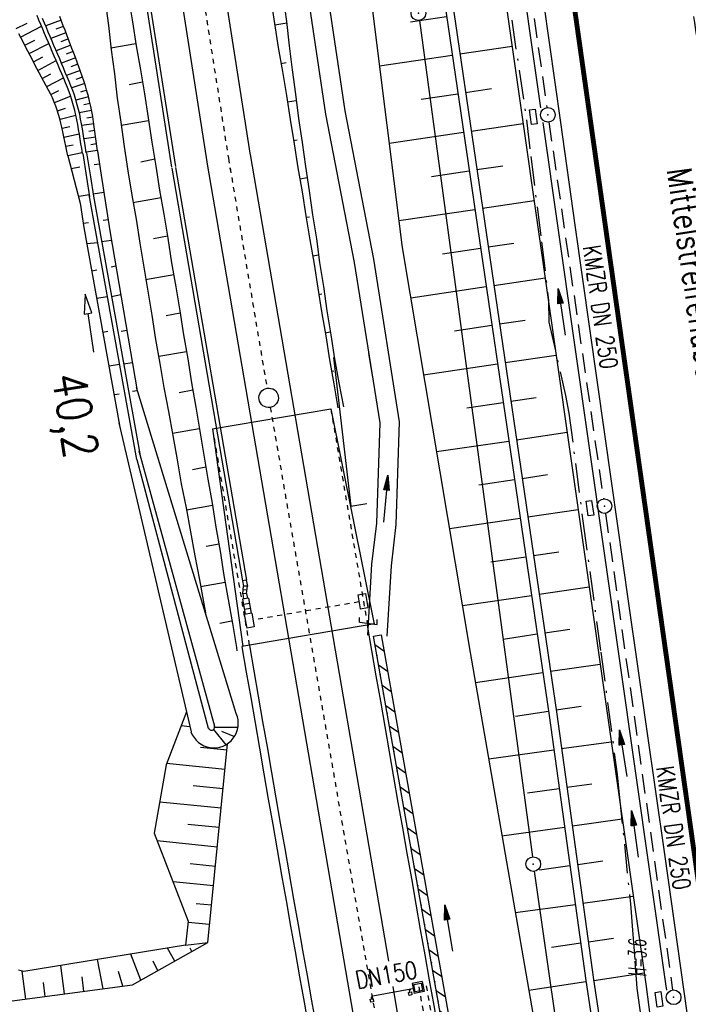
# Model space of a CAD drawing. Extents: x 446577 to 447216, y 443659 to 444842.
# Tile 155 of 177: x 446745 to 446813, y 444495 to 444596. Entities that reach past the tile are written whole.
import ezdxf
from ezdxf.enums import TextEntityAlignment as Align

# ---------------------------------------------------------------- set-up
doc = ezdxf.new("R2010")
doc.units = 0
doc.header["$LTSCALE"] = 2
doc.header["$MEASUREMENT"] = 0
for name, pattern in [('ACAD_ISO02W100', [0.5, 0.25, -0.25]), ('ACAD_ISO03W100', [0.5, 0.25, -0.25]), ('ACAD_ISO10W100W', [0.5, 0.25, -0.25]), ('AUSGEZOGEN', [0]), ('BAB-FM2', [2.6, 1.5, -0.5, 0.1, -0.5]), ('GESTRICH-X2', [1.5, 1, -0.5]), ('STRICHLINIEX2', [0.5, 0.25, -0.25])]:
    doc.linetypes.add(name, pattern=pattern)
doc.layers.get('0').update_dxf_attribs({"linetype": 'AUSGEZOGEN'})
for name, color, linetype in [('204-GRENZL-BAB', 7, 'AUSGEZOGEN'), ('204-GRENZP-BAB', 7, 'AUSGEZOGEN'), ('ANMERKUNG', 7, 'CONTINUOUS'), ('BAB_FM', 5, 'BAB-FM2'), ('Bestand', 8, 'CONTINUOUS'), ('BOESCHG', 250, 'AUSGEZOGEN'), ('BW-SCHRIFT', 250, 'AUSGEZOGEN'), ('DB-Bahnachse', 7, 'CONTINUOUS'), ('DB-Böschungen', 15, 'CONTINUOUS'), ('DB-Gleisachse', 7, 'CONTINUOUS'), ('DB-GRABEN', 15, 'AUSGEZOGEN'), ('DB-Ingenieurbauwerke', 15, 'CONTINUOUS'), ('DB-Kabelanlagen', 15, 'CONTINUOUS'), ('DB-Regenrückhaltebecken_Vorflutgra', 15, 'CONTINUOUS'), ('FBRTOP', 250, 'AUSGEZOGEN'), ('KANAL', 7, 'GESTRICH-X2'), ('LAERMWAND', 1, 'AUSGEZOGEN'), ('MS-UEBERFAHRT', 250, 'GESTRICH-X2'), ('MULDE', 250, 'AUSGEZOGEN'), ('PFEIL', 7, 'CONTINUOUS'), ('PFEILTOP', 200, 'AUSGEZOGEN'), ('Rinne', 200, 'CONTINUOUS'), ('SCHLITZRINNE', 200, 'AUSGEZOGEN'), ('SCHSYMBOL', 200, 'AUSGEZOGEN'), ('TEXTO', 4, 'CONTINUOUS')]:
    doc.layers.add(name, color=color, linetype=linetype)
doc.styles.add('ROMANS', font='romans.shx', dxfattribs={"width": 0.8})

# ---------------------------------------------------------------- blocks, each defined once
blk = doc.blocks.new('GST')
at = {"color": 0}
blk.add_circle((0, 0), 0.75, dxfattribs=at)
blk.add_point((0, 0), dxfattribs=at)
blk = doc.blocks.new('17')
blk.add_lwpolyline([(-0.76, -1.22), (0.75, -1.22), (0.75, -1.8), (-0.76, -1.8)], close=True)
blk.add_blockref('GST', (0, 0))
blk = doc.blocks.new('PFEIL2')
at = {"color": 0}
for p, q in [((0.88, 0), (-2.4, -0.01)), ((0.88, -0.27), (0.88, 0.28)), ((0.88, 0.28), (2.43, 0.01)), ((0.91, 0.27), (0.88, 0.26)), ((0.97, 0.26), (0.88, 0.25)), ((1.02, 0.25), (0.88, 0.23)), ((1.07, 0.24), (0.88, 0.21)), ((1.13, 0.23), (0.88, 0.19)), ((1.18, 0.22), (0.88, 0.17)), ((1.24, 0.21), (0.88, 0.15)), ((1.29, 0.21), (0.88, 0.14)), ((1.34, 0.2), (0.88, 0.12)), ((1.4, 0.19), (0.88, 0.1)), ((1.45, 0.18), (0.88, 0.08)), ((1.51, 0.17), (0.88, 0.06)), ((1.56, 0.16), (0.88, 0.04)), ((1.61, 0.15), (0.88, 0.02)), ((1.67, 0.14), (0.88, 0.01)), ((1.72, 0.13), (0.88, -0.01)), ((1.78, 0.12), (0.88, -0.03)), ((1.83, 0.11), (0.88, -0.05)), ((1.88, 0.1), (0.88, -0.07)), ((1.94, 0.09), (0.88, -0.09)), ((2.05, 0.08), (0.88, -0.12)), ((1.99, 0.08), (0.88, -0.11)), ((2.1, 0.07), (0.88, -0.14)), ((2.15, 0.06), (0.88, -0.16)), ((2.21, 0.05), (0.88, -0.18)), ((2.26, 0.04), (0.88, -0.2)), ((2.32, 0.03), (0.88, -0.22)), ((2.37, 0.02), (0.88, -0.23)), ((2.42, 0.01), (0.88, -0.25)), ((2.43, 0.01), (0.88, -0.27))]:
    blk.add_line(p, q, dxfattribs=at)

msp = doc.modelspace()

# ---------------------------------------------------------------- hatches: boundary and pattern name
at = {"layer": 'PFEILTOP'}
h = msp.add_hatch(dxfattribs=at)
h.set_pattern_fill('_USER', color=256, scale=1.5, angle=45, style=0, pattern_type=0)
h.set_pattern_definition([(325.0543, (446781.9655, 444531.7431), (0.8592, 1.229543), [])])
edge = h.paths.add_edge_path()
edge.add_line((446805.24, 444400.07), (446799.79, 444428.49))
edge.add_line((446799.79, 444428.49), (446792.22, 444469.33))
edge.add_line((446792.22, 444469.33), (446780.89, 444533.22))
edge.add_line((446780.89, 444533.22), (446781.68, 444533.36))
edge.add_line((446781.68, 444533.36), (446793.01, 444469.47))
edge.add_line((446793.01, 444469.47), (446800.58, 444428.64))
edge.add_line((446800.58, 444428.64), (446806.02, 444400.27))
at = {"layer": 'SCHLITZRINNE'}
h = msp.add_hatch(dxfattribs=at)
h.set_pattern_fill('_USER', color=256, scale=1.5, angle=45, style=0, pattern_type=0)
h.set_pattern_definition([(322.9886, (446836.6, 444435.4555), (0.9029613, 1.1977733), [])])
edge = h.paths.add_edge_path()
edge.add_arc((443111.83, 443902.6), 3762.71, 8.23795, 8.30974, ccw=False)
edge.add_arc((446520.77, 444396.14), 318.23, 7.9911, 8.2379, ccw=False)
edge.add_arc((253459.12, 417293.73), 195272.94, 7.9871951, 7.9910869, ccw=False)
edge.add_arc((449695.91, 444828.29), 2886.15, 187.98719, 188.01921)
edge.add_arc((478554.21, 448893.92), 32029.44, 188.019207, 188.030722)
edge.add_arc((640420.62, 471731.27), 195498.95, 188.0307211, 188.0353819)
edge.add_arc((455274.81, 445594.12), 8517.33, 188.035382, 188.097152)
edge.add_arc((489167.9, 450416.11), 42751.72, 188.097151, 188.124722)
edge.add_arc((449184.27, 444707.99), 2362.7, 188.12472, 188.49575)
edge.add_arc((449950.36, 444822.42), 3137.28, 188.49575, 188.81773)
edge.add_arc((447543.72, 444449.09), 701.86, 188.81773, 189.30353)
edge.add_arc((451782.27, 445143.45), 4996.91, 189.30353, 189.48559)
edge.add_arc((448740.59, 444635.24), 1913.06, 189.48559, 190.21078)
edge.add_arc((449004.19, 444682.72), 2180.9, 190.21078, 190.88997)
edge.add_arc((448612.49, 444607.36), 1782.03, 190.88997, 191.6137)
edge.add_arc((448466.45, 444577.34), 1632.93, 191.6137, 192.36975)
edge.add_arc((450054.51, 444925.62), 3258.73, 192.36975, 192.71232)
edge.add_arc((448394.44, 444551.13), 1556.95, 192.71232, 193.20792)
edge.add_arc((448423.51, 444557.96), 1586.81, 193.20792, 193.56218)
edge.add_arc((449785.72, 444886.56), 2988.09, 193.56218, 193.82035)
edge.add_arc((448360.45, 444535.94), 1520.33, 193.82035, 194.67397)
edge.add_arc((449045.99, 444715.46), 2228.99, 194.67397, 195.37895)
edge.add_arc((447260.21, 444224.28), 376.88, 195.379, 195.9801)
edge.add_arc((496192.2, 458236.93), 51275.74, 195.980127, 196.031667)
edge.add_arc((447192.22, 444157.1), 293.01, 196.0317, 196.9281)
edge.add_arc((450021.91, 445018.34), 3250.86, 196.92811, 197.19724)
edge.add_arc((443111.83, 443902.6), 3762.21, 8.23795, 8.30974, ccw=False)
edge.add_arc((446520.77, 444396.14), 317.73, 7.9911, 8.2379, ccw=False)
edge.add_arc((253459.12, 417293.73), 195272.44, 7.9871951, 7.9910869, ccw=False)
edge.add_arc((449695.91, 444828.29), 2886.65, 187.98719, 188.00552)
edge.add_line((446834.54, 444446.34), (446835.04, 444446.41))
h = msp.add_hatch(dxfattribs=at)
h.set_pattern_fill('_USER', color=256, scale=1.5, angle=45, style=0, pattern_type=0)
h.set_pattern_definition([(331.9152, (446910.9975, 444074.8353), (0.706167, 1.3233776), [])])
edge = h.paths.add_edge_path()
edge.add_arc((443111.83, 443902.6), 3762.71, 8.23795, 8.30974, ccw=False)
edge.add_arc((446520.77, 444396.14), 318.23, 7.9911, 8.2379, ccw=False)
edge.add_arc((253459.12, 417293.73), 195272.94, 7.9871951, 7.9910869, ccw=False)
edge.add_arc((449695.91, 444828.29), 2886.15, 187.98719, 188.01921)
edge.add_arc((478554.21, 448893.92), 32029.44, 188.019207, 188.030722)
edge.add_arc((640420.62, 471731.27), 195498.95, 188.0307211, 188.0353819)
edge.add_arc((455274.81, 445594.12), 8517.33, 188.035382, 188.097152)
edge.add_arc((489167.9, 450416.11), 42751.72, 188.097151, 188.124722)
edge.add_arc((449184.27, 444707.99), 2362.7, 188.12472, 188.49575)
edge.add_arc((449950.36, 444822.42), 3137.28, 188.49575, 188.81773)
edge.add_arc((447543.72, 444449.09), 701.86, 188.81773, 189.30353)
edge.add_arc((451782.27, 445143.45), 4996.91, 189.30353, 189.48559)
edge.add_arc((448740.59, 444635.24), 1913.06, 189.48559, 190.21078)
edge.add_arc((449004.19, 444682.72), 2180.9, 190.21078, 190.88997)
edge.add_arc((448612.49, 444607.36), 1782.03, 190.88997, 191.6137)
edge.add_arc((448466.45, 444577.34), 1632.93, 191.6137, 192.36975)
edge.add_arc((450054.51, 444925.62), 3258.73, 192.36975, 192.71232)
edge.add_arc((448394.44, 444551.13), 1556.95, 192.71232, 193.20792)
edge.add_arc((448423.51, 444557.96), 1586.81, 193.20792, 193.56218)
edge.add_arc((449785.72, 444886.56), 2988.09, 193.56218, 193.82035)
edge.add_arc((448360.45, 444535.94), 1520.33, 193.82035, 194.67397)
edge.add_arc((449045.99, 444715.46), 2228.99, 194.67397, 195.37895)
edge.add_arc((447260.21, 444224.28), 376.88, 195.379, 195.9801)
edge.add_arc((496192.2, 458236.93), 51275.74, 195.980127, 196.031667)
edge.add_arc((447192.22, 444157.1), 293.01, 196.0317, 196.9281)
edge.add_arc((450021.91, 445018.34), 3250.86, 196.92811, 197.19724)
edge.add_arc((447192.22, 444157.1), 293.51, 196.1665, 196.9281)
edge.add_arc((450021.91, 445018.34), 3251.36, 196.92811, 197.19724)

# ---------------------------------------------------------------- linework, layer by layer
at = {"layer": '204-GRENZL-BAB', "flags": 128}
for points in [[(446785.6, 444596.38), (446797.18, 444510.6)], [(446826.93, 444303.24), (446797.39, 444509.12)]]:
    msp.add_lwpolyline(points, dxfattribs=at)
at = {"layer": 'BAB_FM'}
msp.add_lwpolyline([(446794.31, 444601.56), (446796.57, 444586.2), (446797.03, 444582.43), (446798.11, 444573.69), (446798.85, 444567.71), (446798.88, 444565.43), (446800.58, 444557.92), (446800.93, 444556.09), (446802.36, 444545.03), (446804.2, 444531.58), (446805.88, 444519.05), (446806.09, 444517), (446806.61, 444511.91), (446807.23, 444505.78), (446807.44, 444503.07), (446807.69, 444499.92), (446807.9, 444497.13), (446809.16, 444488.04)], dxfattribs=at)
at = {"layer": 'Bestand', "color": 253, "linetype": 'Continuous'}
for p, q in [((446762.07, 444523.95), (446761.17, 444524.04)), ((446765.89, 444521.56), (446763.16, 444521.83)), ((446765.69, 444519.57), (446759.69, 444520.17)), ((446765.49, 444517.58), (446762.4, 444517.89)), ((446765.29, 444515.59), (446758.98, 444516.22)), ((446765.09, 444513.6), (446761.86, 444513.92)), ((446764.89, 444511.61), (446758.74, 444512.23)), ((446764.69, 444509.62), (446762.12, 444509.88)), ((446764.49, 444507.63), (446760.35, 444508.05)), ((446764.29, 444505.64), (446762.72, 444505.8)), ((446764.09, 444503.65), (446761.89, 444503.87)), ((446760.53, 444499.91), (446759.79, 444501.23)), ((446761.62, 444501.53), (446763.91, 444501.82)), ((446762.28, 444500.9), (446762.09, 444501.23)), ((446757.05, 444497.95), (446756.03, 444500.62)), ((446749.24, 444496.55), (446748.85, 444499.45)), ((446753.2, 444497.07), (446752.62, 444500.07)), ((446758.79, 444498.93), (446758.31, 444499.92)), ((446745.27, 444496.02), (446744.89, 444498.88)), ((446751.22, 444496.81), (446751.02, 444498.29)), ((446755.19, 444497.34), (446754.75, 444498.84)), ((446747.25, 444496.28), (446747.07, 444497.71))]:
    msp.add_line(p, q, dxfattribs=at)
for points in [[(446761.72, 444525.46), (446759.64, 444520.05), (446758.42, 444513.04), (446761.9, 444504.02), (446761.62, 444501.53)], [(446763.91, 444501.82), (446765.95, 444522.21)], [(446741.16, 444498.36), (446740.94, 444498.28), (446740.24, 444495.35), (446756.21, 444497.47), (446763.91, 444501.82)], [(446761.62, 444501.53), (446745.06, 444498.84), (446744.51, 444498.98)]]:
    msp.add_lwpolyline(points, dxfattribs=at)
at = {"layer": 'BOESCHG'}
for p, q in [((446784.7, 444596.24), (446788.39, 444596.78)), ((446789.76, 444592.95), (446795.1, 444593.74)), ((446781.52, 444591.73), (446788.97, 444592.82)), ((446790.34, 444588.99), (446793, 444589.39)), ((446785.78, 444588.31), (446789.55, 444588.87)), ((446790.92, 444585.04), (446796.23, 444585.82)), ((446782.51, 444583.79), (446790.13, 444584.91)), ((446786.86, 444580.39), (446790.71, 444580.95)), ((446791.5, 444581.08), (446794.15, 444581.47)), ((446792.08, 444577.12), (446797.36, 444577.9)), ((446783.51, 444575.85), (446791.29, 444576.99)), ((446787.96, 444572.46), (446791.87, 444573.04)), ((446792.66, 444573.16), (446795.29, 444573.55)), ((446793.24, 444569.21), (446798.49, 444569.98)), ((446784.72, 444567.94), (446792.45, 444569.08)), ((446789.21, 444564.56), (446793.04, 444565.12)), ((446793.82, 444565.25), (446796.44, 444565.63)), ((446794.4, 444561.29), (446799.62, 444562.06)), ((446786.04, 444560.05), (446793.62, 444561.16)), ((446794.98, 444557.33), (446797.58, 444557.71)), ((446790.45, 444556.65), (446794.2, 444557.2)), ((446795.57, 444553.38), (446800.75, 444554.14)), ((446787.36, 444552.16), (446794.78, 444553.25)), ((446796.15, 444549.42), (446798.73, 444549.8)), ((446791.69, 444548.75), (446795.36, 444549.29)), ((446796.73, 444545.46), (446801.88, 444546.22)), ((446788.69, 444544.27), (446795.94, 444545.33)), ((446797.31, 444541.5), (446799.88, 444541.88)), ((446792.93, 444540.85), (446796.52, 444541.37)), ((446797.89, 444537.55), (446803.01, 444538.3)), ((446790.01, 444536.38), (446797.1, 444537.42)), ((446798.47, 444533.59), (446801.02, 444533.96)), ((446794.18, 444532.94), (446797.68, 444533.46)), ((446791.35, 444528.49), (446798.26, 444529.5)), ((446799.05, 444529.63), (446804.14, 444530.38)), ((446795.44, 444525.04), (446798.84, 444525.54)), ((446799.63, 444525.67), (446802.17, 444526.04)), ((446800.18, 444521.71), (446805.27, 444522.41)), ((446792.71, 444520.66), (446799.39, 444521.58)), ((446796.67, 444517.17), (446799.94, 444517.62)), ((446800.73, 444517.75), (446803.28, 444518.1)), ((446801.28, 444513.79), (446806.4, 444514.5)), ((446794.07, 444512.77), (446800.49, 444513.66)), ((446797.9, 444509.26), (446801.04, 444509.7)), ((446801.83, 444509.82), (446804.4, 444510.18)), ((446802.37, 444505.86), (446807.53, 444506.58)), ((446795.43, 444504.88), (446801.59, 444505.73)), ((446802.92, 444501.9), (446805.51, 444502.26)), ((446799.13, 444501.35), (446802.14, 444501.77)), ((446803.47, 444497.94), (446808.65, 444498.72)), ((446796.81, 444496.92), (446802.68, 444497.81))]:
    msp.add_line(p, q, dxfattribs=at)
at = {"layer": 'BOESCHG', "flags": 128}
for points in [[(446765, 444713.2), (446772.73, 444661.77), (446783.85, 444573.08), (446790.82, 444531.57), (446801.08, 444472.28)], [(446771.92, 444711.61), (446779.12, 444661.23), (446788.34, 444597.13), (446798.91, 444525.1), (446802.67, 444497.93), (446806.4, 444473.24)], [(446772.71, 444711.73), (446779.91, 444661.34), (446789.13, 444597.24), (446799.7, 444525.22), (446803.46, 444498.04), (446807.19, 444473.35)]]:
    msp.add_lwpolyline(points, dxfattribs=at)
at = {"layer": 'DB-Bahnachse', "linetype": 'ACAD_ISO10W100W'}
for p, q in [((446762.12, 444607.27), (446766.02, 444582.24)), ((446766.02, 444582.24), (446766.22, 444581.04)), ((446766.03, 444582.24), (446769.98, 444558.67)), ((446770.31, 444556.69), (446782.47, 444486.34))]:
    msp.add_line(p, q, dxfattribs=at)
at = {"layer": 'DB-Bahnachse', "linetype": 'Continuous'}
msp.add_ellipse((446770.15, 444557.68), major_axis=(-0.707, 0.707), ratio=1, start_param=2.514591, end_param=8.797776, dxfattribs=at)
at = {"layer": 'DB-Böschungen', "linetype": 'Continuous'}
for p, q in [((446753.38, 444598.34), (446753.72, 444595.86)), ((446755.8, 444598.72), (446756.19, 444596.25)), ((446770.36, 444598.54), (446770.75, 444596.07)), ((446771.64, 444598.75), (446771.98, 444596.27)), ((446756.19, 444596.25), (446756.58, 444593.78)), ((446770.75, 444596.07), (446771.14, 444593.61)), ((446770.77, 444595.93), (446772, 444596.12)), ((446771.98, 444596.27), (446772.27, 444593.78)), ((446753.72, 444595.86), (446754.01, 444593.38)), ((446756.55, 444593.98), (446753.99, 444593.53)), ((446754.01, 444593.38), (446754.35, 444590.9)), ((446756.58, 444593.78), (446757.02, 444591.32)), ((446771.14, 444593.61), (446771.58, 444591.14)), ((446772.27, 444593.78), (446772.56, 444591.3)), ((446771.39, 444591.98), (446771.94, 444592.06)), ((446757.02, 444591.32), (446757.41, 444588.85)), ((446771.58, 444591.14), (446771.97, 444588.67)), ((446772.56, 444591.3), (446772.9, 444588.82)), ((446754.35, 444590.9), (446754.64, 444588.42)), ((446757.22, 444590.04), (446755.85, 444589.77)), ((446754.64, 444588.42), (446754.99, 444585.94)), ((446757.41, 444588.85), (446757.8, 444586.38)), ((446771.97, 444588.67), (446772.36, 444586.21)), ((446772.07, 444588.03), (446772.96, 444588.17)), ((446772.9, 444588.82), (446773.2, 444586.34)), ((446757.85, 444586.09), (446755.04, 444585.59)), ((446757.8, 444586.38), (446758.19, 444583.91)), ((446772.36, 444586.21), (446772.75, 444583.74)), ((446773.2, 444586.34), (446773.59, 444583.87)), ((446754.99, 444585.94), (446755.33, 444583.46)), ((446772.69, 444584.08), (446773.09, 444584.14)), ((446755.33, 444583.46), (446755.72, 444580.94)), ((446758.19, 444583.91), (446758.58, 444581.45)), ((446772.75, 444583.74), (446773.14, 444581.27)), ((446773.59, 444583.87), (446773.93, 444581.39)), ((446758.47, 444582.14), (446757.05, 444581.86)), ((446755.72, 444580.94), (446756.12, 444578.47)), ((446758.58, 444581.45), (446758.97, 444578.98)), ((446773.14, 444581.27), (446773.58, 444578.8)), ((446773.93, 444581.39), (446774.32, 444578.92)), ((446773.37, 444580.14), (446774.11, 444580.26)), ((446758.97, 444578.98), (446759.41, 444576.51)), ((446774.32, 444578.92), (446774.66, 444576.44)), ((446756.12, 444578.47), (446756.56, 444576.01)), ((446759.15, 444578.19), (446756.24, 444577.68)), ((446773.58, 444578.8), (446773.97, 444576.34)), ((446756.56, 444576.01), (446756.95, 444573.54)), ((446759.41, 444576.51), (446759.8, 444574.05)), ((446773.97, 444576.34), (446774.36, 444573.87)), ((446773.99, 444576.19), (446774.34, 444576.24)), ((446774.66, 444576.44), (446775.05, 444573.98)), ((446759.77, 444574.24), (446758.35, 444573.97)), ((446759.8, 444574.05), (446760.2, 444571.53)), ((446774.36, 444573.87), (446774.8, 444571.4)), ((446775.05, 444573.98), (446775.38, 444571.55)), ((446756.95, 444573.54), (446757.34, 444571.07)), ((446774.67, 444572.24), (446775.26, 444572.34)), ((446757.34, 444571.07), (446757.78, 444568.61)), ((446760.2, 444571.53), (446760.64, 444569.06)), ((446774.8, 444571.4), (446775.19, 444568.94)), ((446775.38, 444571.55), (446775.77, 444569.08)), ((446760.44, 444570.3), (446757.54, 444569.79)), ((446760.64, 444569.06), (446761.03, 444566.6)), ((446775.19, 444568.94), (446775.57, 444566.52)), ((446775.77, 444569.08), (446776.11, 444566.6)), ((446757.78, 444568.61), (446758.17, 444566.14)), ((446775.29, 444568.29), (446775.59, 444568.34)), ((446758.17, 444566.14), (446758.56, 444563.67)), ((446761.07, 444566.35), (446759.65, 444566.07)), ((446761.03, 444566.6), (446761.42, 444564.13)), ((446775.57, 444566.52), (446776.01, 444564.05)), ((446776.11, 444566.6), (446776.51, 444564.13)), ((446761.42, 444564.13), (446761.86, 444561.66)), ((446775.96, 444564.35), (446776.46, 444564.43)), ((446776.01, 444564.05), (446776.4, 444561.58)), ((446776.51, 444564.13), (446776.9, 444561.66)), ((446758.56, 444563.67), (446759, 444561.21)), ((446761.74, 444562.41), (446758.89, 444561.9)), ((446759, 444561.21), (446759.39, 444558.74)), ((446761.86, 444561.66), (446762.25, 444559.2)), ((446776.4, 444561.58), (446776.84, 444559.12)), ((446776.9, 444561.66), (446777.34, 444559.2)), ((446776.59, 444560.4), (446776.84, 444560.44)), ((446759.39, 444558.74), (446759.88, 444556.29)), ((446762.25, 444559.2), (446762.69, 444556.73)), ((446776.84, 444559.12), (446777.23, 444556.65)), ((446777.34, 444559.2), (446777.82, 444556.75)), ((446762.37, 444558.45), (446760.99, 444558.19)), ((446762.69, 444556.73), (446763.08, 444554.26)), ((446759.88, 444556.29), (446760.32, 444553.83)), ((446763.04, 444554.51), (446760.28, 444554.02)), ((446760.32, 444553.83), (446760.76, 444551.32)), ((446763.08, 444554.26), (446763.52, 444551.8)), ((446763.52, 444551.8), (446763.91, 444549.33)), ((446760.76, 444551.32), (446761.2, 444548.85)), ((446763.72, 444550.57), (446762.34, 444550.3)), ((446761.2, 444548.85), (446761.69, 444546.4)), ((446763.91, 444549.33), (446764.35, 444546.87)), ((446764.39, 444546.63), (446761.73, 444546.15)), ((446764.35, 444546.87), (446764.74, 444544.4)), ((446761.69, 444546.4), (446762.13, 444543.94)), ((446762.13, 444543.94), (446762.57, 444541.48)), ((446764.74, 444544.4), (446765.18, 444541.94)), ((446765.07, 444542.68), (446763.74, 444542.42)), ((446765.18, 444541.94), (446765.57, 444539.47)), ((446762.57, 444541.48), (446763.06, 444539.02)), ((446763.06, 444539.02), (446763.5, 444536.56)), ((446765.69, 444538.73), (446763.18, 444538.28)), ((446765.57, 444539.47), (446766.01, 444537.01)), ((446763.5, 444536.56), (446763.67, 444535.64)), ((446766.01, 444537.01), (446766.45, 444534.55)), ((446766.36, 444534.79), (446765.14, 444534.54)), ((446766.45, 444534.55), (446766.84, 444532.08)), ((446766.84, 444532.08), (446766.9, 444531.73))]:
    msp.add_line(p, q, dxfattribs=at)
at = {"layer": 'DB-Gleisachse', "linetype": 'Continuous'}
for p, q in [((446748.31, 444681.09), (446763.8, 444581.89)), ((446752.76, 444681.79), (446768.25, 444582.58)), ((446768.25, 444582.62), (446782.43, 444499.89)), ((446763.82, 444581.86), (446780.25, 444485.96)), ((446782.87, 444497.3), (446784.68, 444486.72))]:
    msp.add_line(p, q, dxfattribs=at)
at = {"layer": 'DB-GRABEN', "linetype": 'Continuous'}
for p, q in [((446752.6, 444583.03), (446752.6, 444582.98)), ((446752.6, 444582.98), (446752.99, 444580.51)), ((446751.09, 444582.74), (446751.48, 444580.27)), ((446752.25, 444581.6), (446752.81, 444581.69)), ((446751.48, 444580.27), (446751.8, 444578.29)), ((446751.88, 444580.33), (446752.19, 444578.35)), ((446752.99, 444580.51), (446753.88, 444574.82)), ((446751.77, 444578.49), (446750.72, 444578.32)), ((446756.64, 444551.34), (446751.77, 444578.49)), ((446753.27, 444578.73), (446752.16, 444578.55)), ((446752.19, 444578.35), (446756.94, 444551.93)), ((446750.83, 444577.63), (446751.22, 444575.16)), ((446753.71, 444575.93), (446753.18, 444575.85)), ((446751.15, 444575.58), (446751.69, 444575.67)), ((446751.22, 444575.16), (446754.86, 444554.88)), ((446753.03, 444573.7), (446754.04, 444573.86)), ((446753.88, 444574.82), (446756.67, 444558.39)), ((446752.65, 444573.59), (446751.52, 444573.46)), ((446754.5, 444571.18), (446754, 444571.08)), ((446752.02, 444570.7), (446752.55, 444570.81)), ((446751.35, 444568.31), (446751.25, 444566.27)), ((446752.04, 444566.39), (446751.35, 444568.31)), ((446753.64, 444568.03), (446752.52, 444567.88)), ((446754.04, 444568.07), (446754.99, 444568.28)), ((446751.25, 444566.27), (446751.64, 444566.33)), ((446751.64, 444566.33), (446752.04, 444566.39)), ((446752.23, 444562.37), (446751.64, 444566.33)), ((446753.15, 444564.4), (446753.68, 444564.51)), ((446755.62, 444564.59), (446755.03, 444564.47)), ((446780.4, 444562.22), (446780.8, 444559.75)), ((446754.89, 444561.09), (446753.77, 444560.91)), ((446755.28, 444561.15), (446756.18, 444561.3)), ((446754.3, 444558.01), (446754.84, 444558.1)), ((446756.67, 444558.39), (446756.21, 444558.32))]:
    msp.add_line(p, q, dxfattribs=at)
at = {"layer": 'DB-Ingenieurbauwerke', "linetype": 'Continuous'}
for p, q in [((446776.8, 444561.83), (446778.59, 444546.56)), ((446766.83, 444525.29), (446756.61, 444558.75)), ((446764.39, 444554.51), (446776.52, 444556.54)), ((446776.52, 444556.54), (446780.95, 444534.48)), ((446754.81, 444555.1), (446762.2, 444523.42)), ((446764.39, 444554.51), (446767.5, 444532.17)), ((446756.86, 444552.23), (446764.6, 444524)), ((446756.64, 444551.34), (446763.96, 444523.81)), ((446778.59, 444546.56), (446780.22, 444546.84)), ((446781.03, 444534.49), (446767.41, 444532.16)), ((446764.49, 444523.67), (446765.75, 444522.08)), ((446764.61, 444523.91), (446767.02, 444523.91)), ((446765.32, 444523.49), (446766.66, 444522.94)), ((446780.83, 444496.36), (446785.1, 444497.14)), ((446785.89, 444497.81), (446784.86, 444497.62)), ((446784.86, 444497.62), (446785.05, 444496.59)), ((446785.03, 444497.5), (446785.77, 444497.64)), ((446785.17, 444496.76), (446785.03, 444497.5)), ((446785.77, 444497.64), (446785.91, 444496.9)), ((446785.89, 444497.81), (446786.08, 444496.78)), ((446780.69, 444496.17), (446780.83, 444496.36)), ((446780.72, 444496.03), (446780.69, 444496.17)), ((446784.48, 444496.69), (446784.78, 444496.75)), ((446784.54, 444496.4), (446784.48, 444496.69)), ((446784.83, 444496.46), (446784.54, 444496.4)), ((446784.6, 444496.87), (446784.73, 444497.06)), ((446784.63, 444496.72), (446784.6, 444496.87)), ((446784.78, 444496.75), (446784.83, 444496.46)), ((446786.08, 444496.78), (446785.05, 444496.59)), ((446785.91, 444496.9), (446785.17, 444496.76)), ((446780.57, 444496), (446780.86, 444496.05)), ((446780.62, 444495.71), (446780.57, 444496)), ((446780.91, 444495.75), (446780.62, 444495.71)), ((446780.86, 444496.05), (446780.91, 444495.75))]:
    msp.add_line(p, q, dxfattribs=at)
at = {"layer": 'DB-Ingenieurbauwerke', "linetype": 'ACAD_ISO02W100'}
for p, q in [((446776.52, 444556.54), (446780.32, 444534.14)), ((446764.39, 444554.51), (446768.2, 444532.05))]:
    msp.add_line(p, q, dxfattribs=at)
at = {"layer": 'DB-Ingenieurbauwerke', "linetype": 'STRICHLINIEX2'}
msp.add_line((446786.31, 444497.36), (446788.04, 444487.29), dxfattribs=at)
at = {"layer": 'DB-Ingenieurbauwerke', "linetype": 'Continuous'}
for centre, major_axis, start_param, end_param in [((452989.34, 445600.77), (-995.79, 6220.8), 1.582158, 1.608967), ((452976.73, 445597.22), (-998.87, 6220.31), 1.581448, 1.608298), ((452977.5, 445597.44), (-991.65, 6221.47), 1.582622, 1.609469), ((446764.54, 444524.28), (-1.77, 1.77), 1.133735, 4.345512), ((446764.3, 444523.91), (-0.223, 0.223), 1.078359, 4.219952)]:
    msp.add_ellipse(centre, major_axis=major_axis, ratio=1, start_param=start_param, end_param=end_param, dxfattribs=at)
at = {"layer": 'DB-Ingenieurbauwerke', "linetype": 'ACAD_ISO03W100'}
msp.add_ellipse((452989.34, 445600.77), major_axis=(-1005.92, 6220.37), ratio=1, start_param=1.586501, end_param=1.607368, dxfattribs=at)
at = {"layer": 'DB-Kabelanlagen', "linetype": 'Continuous'}
for p, q in [((446744.7, 444680.53), (446760.2, 444581.33)), ((446745.1, 444680.59), (446760.59, 444581.39)), ((446760.22, 444581.24), (446767.47, 444538.91)), ((446760.61, 444581.31), (446767.87, 444538.98)), ((446767.86, 444538.98), (446767.47, 444538.91)), ((446767.47, 444538.91), (446767.56, 444538.36)), ((446767.86, 444538.98), (446767.97, 444538.37)), ((446767.49, 444537.59), (446767.56, 444538.36)), ((446767.89, 444537.61), (446767.49, 444537.59)), ((446767.49, 444537.59), (446767.58, 444537.04)), ((446767.93, 444537.96), (446767.53, 444538)), ((446767.97, 444538.37), (446767.56, 444538.36)), ((446767.89, 444537.61), (446767.97, 444538.37)), ((446767.89, 444537.61), (446767.98, 444537.11)), ((446779.29, 444537.46), (446780.07, 444537.6)), ((446780.07, 444537.6), (446780.32, 444536.17)), ((446768.1, 444537.13), (446767.46, 444537.02)), ((446767.46, 444537.02), (446767.73, 444535.48)), ((446768.2, 444536.58), (446767.56, 444536.47)), ((446768.1, 444537.13), (446768.37, 444535.59)), ((446779.29, 444537.46), (446779.53, 444536.03)), ((446768.28, 444536.08), (446767.64, 444535.97)), ((446768.44, 444535.6), (446767.65, 444535.47)), ((446768.44, 444535.6), (446768.68, 444534.18)), ((446779.53, 444536.03), (446780.32, 444536.17)), ((446767.65, 444535.47), (446767.9, 444534.04)), ((446768.68, 444534.18), (446767.9, 444534.04))]:
    msp.add_line(p, q, dxfattribs=at)
at = {"layer": 'DB-Kabelanlagen', "linetype": 'STRICHLINIEX2'}
msp.add_line((446779.41, 444536.75), (446768.55, 444534.89), dxfattribs=at)
at = {"layer": 'DB-Regenrückhaltebecken_Vorflutgra', "linetype": 'Continuous'}
for p, q in [((446744.26, 444595.56), (446745.39, 444596.11)), ((446746.61, 444596.42), (446746.42, 444596.89)), ((446746.8, 444595.96), (446746.61, 444596.42)), ((446747.17, 444596.11), (446746.98, 444596.57)), ((446747.37, 444595.65), (446747.17, 444596.11)), ((446748.88, 444596.41), (446747.3, 444595.81)), ((446748.92, 444596.31), (446748.74, 444596.78)), ((446749.1, 444595.84), (446748.92, 444596.31)), ((446744.71, 444594.68), (446746.87, 444595.79)), ((446747, 444595.49), (446746.8, 444595.96)), ((446747.19, 444595.03), (446747, 444595.49)), ((446747.56, 444595.19), (446747.37, 444595.65)), ((446747.76, 444594.73), (446747.56, 444595.19)), ((446749.37, 444595.12), (446747.84, 444594.54)), ((446749.13, 444595.77), (446748.35, 444595.47)), ((446749.28, 444595.37), (446749.1, 444595.84)), ((446749.46, 444594.91), (446749.28, 444595.37)), ((446744.78, 444594.56), (446744.55, 444595)), ((446745.01, 444594.11), (446744.78, 444594.56)), ((446745.24, 444593.66), (446745.01, 444594.11)), ((446745.15, 444593.83), (446746.2, 444594.37)), ((446747.39, 444594.57), (446747.19, 444595.03)), ((446747.58, 444594.11), (446747.39, 444594.57)), ((446747.78, 444593.65), (446747.58, 444594.11)), ((446747.95, 444594.27), (446747.76, 444594.73)), ((446748.14, 444593.81), (446747.95, 444594.27)), ((446749.62, 444594.48), (446748.86, 444594.19)), ((446749.63, 444594.44), (446749.46, 444594.91)), ((446749.81, 444593.97), (446749.63, 444594.44)), ((446745.47, 444593.22), (446745.24, 444593.66)), ((446745.7, 444592.77), (446745.47, 444593.22)), ((446745.59, 444592.98), (446747.62, 444594.03)), ((446747.97, 444593.19), (446747.78, 444593.65)), ((446748.17, 444592.73), (446747.97, 444593.19)), ((446748.34, 444593.35), (446748.14, 444593.81)), ((446748.53, 444592.89), (446748.34, 444593.35)), ((446749.86, 444593.84), (446748.38, 444593.26)), ((446750.11, 444593.19), (446749.38, 444592.91)), ((446749.99, 444593.5), (446749.81, 444593.97)), ((446750.17, 444593.04), (446749.99, 444593.5)), ((446745.93, 444592.33), (446745.7, 444592.77)), ((446746.16, 444591.88), (446745.93, 444592.33)), ((446746.04, 444592.12), (446747.01, 444592.64)), ((446746.48, 444591.26), (446748.36, 444592.28)), ((446748.36, 444592.27), (446748.17, 444592.73)), ((446748.56, 444591.81), (446748.36, 444592.27)), ((446748.73, 444592.43), (446748.53, 444592.89)), ((446748.92, 444591.97), (446748.73, 444592.43)), ((446750.36, 444592.54), (446748.91, 444592)), ((446750.35, 444592.57), (446750.17, 444593.04)), ((446750.52, 444592.1), (446750.35, 444592.57)), ((446750.69, 444591.63), (446750.52, 444592.1)), ((446746.39, 444591.44), (446746.16, 444591.88)), ((446746.63, 444591), (446746.39, 444591.44)), ((446748.75, 444591.35), (446748.56, 444591.81)), ((446748.95, 444590.89), (446748.75, 444591.35)), ((446749.12, 444591.51), (446748.92, 444591.97)), ((446749.31, 444591.05), (446749.12, 444591.51)), ((446749.51, 444590.59), (446749.31, 444591.05)), ((446750.84, 444591.23), (446749.44, 444590.74)), ((446750.6, 444591.89), (446749.89, 444591.63)), ((446750.86, 444591.16), (446750.69, 444591.63)), ((446751.03, 444590.68), (446750.86, 444591.16)), ((446746.88, 444590.56), (446746.63, 444591)), ((446747.12, 444590.12), (446746.88, 444590.56)), ((446746.95, 444590.42), (446747.84, 444590.91)), ((446747.36, 444589.68), (446747.12, 444590.12)), ((446747.4, 444589.6), (446749.11, 444590.49)), ((446749.14, 444590.43), (446748.95, 444590.89)), ((446749.33, 444589.97), (446749.14, 444590.43)), ((446749.7, 444590.12), (446749.51, 444590.59)), ((446749.89, 444589.66), (446749.7, 444590.12)), ((446751.07, 444590.57), (446750.39, 444590.34)), ((446751.21, 444590.17), (446751.03, 444590.68)), ((446751.38, 444589.66), (446751.21, 444590.17)), ((446747.59, 444589.24), (446747.36, 444589.68)), ((446747.79, 444588.84), (446747.59, 444589.24)), ((446747.82, 444588.78), (446748.66, 444589.18)), ((446749.52, 444589.51), (446749.33, 444589.97)), ((446749.69, 444589.05), (446749.52, 444589.51)), ((446749.86, 444588.58), (446749.69, 444589.05)), ((446750.07, 444589.18), (446749.89, 444589.66)), ((446751.3, 444589.91), (446749.96, 444589.48)), ((446750.24, 444588.71), (446750.07, 444589.18)), ((446751.5, 444589.23), (446750.85, 444589.04)), ((446751.53, 444589.14), (446751.38, 444589.66)), ((446751.67, 444588.62), (446751.53, 444589.14)), ((446747.99, 444588.43), (446747.79, 444588.84)), ((446748.16, 444588.01), (446747.99, 444588.43)), ((446748.33, 444587.59), (446748.16, 444588.01)), ((446748.19, 444587.95), (446749.84, 444588.62)), ((446750.01, 444588.11), (446749.86, 444588.58)), ((446750.15, 444587.63), (446750.01, 444588.11)), ((446750.39, 444588.23), (446750.24, 444588.71)), ((446751.69, 444588.55), (446750.39, 444588.21)), ((446750.53, 444587.74), (446750.39, 444588.23)), ((446751.8, 444588.1), (446751.67, 444588.62)), ((446751.92, 444587.57), (446751.8, 444588.1)), ((446748.48, 444587.17), (446748.33, 444587.59)), ((446748.62, 444586.74), (446748.48, 444587.17)), ((446748.5, 444587.11), (446749.32, 444587.38)), ((446750.27, 444587.16), (446750.15, 444587.63)), ((446750.39, 444586.67), (446750.27, 444587.16)), ((446750.66, 444587.25), (446750.53, 444587.74)), ((446750.78, 444586.76), (446750.66, 444587.25)), ((446752, 444587.16), (446750.74, 444586.92)), ((446751.86, 444587.86), (446751.22, 444587.71)), ((446752.03, 444587.04), (446751.92, 444587.57)), ((446752.12, 444586.52), (446752.03, 444587.04)), ((446748.75, 444586.3), (446748.62, 444586.74)), ((446748.86, 444585.86), (446748.75, 444586.3)), ((446748.77, 444586.24), (446750.39, 444586.68)), ((446750.49, 444586.19), (446750.39, 444586.67)), ((446750.58, 444585.7), (446750.49, 444586.19)), ((446750.88, 444586.27), (446750.78, 444586.76)), ((446750.98, 444585.77), (446750.88, 444586.27)), ((446752.13, 444586.46), (446751.51, 444586.36)), ((446752.2, 444585.98), (446752.12, 444586.52)), ((446752.27, 444585.48), (446752.2, 444585.98)), ((446748.96, 444585.42), (446748.86, 444585.86)), ((446749.06, 444584.95), (446748.96, 444585.42)), ((446748.98, 444585.34), (446749.78, 444585.52)), ((446750.67, 444585.21), (446750.58, 444585.7)), ((446750.75, 444584.72), (446750.67, 444585.21)), ((446751.06, 444585.28), (446750.98, 444585.77)), ((446752.23, 444585.77), (446751.01, 444585.6)), ((446751.14, 444584.78), (446751.06, 444585.28)), ((446752.33, 444585.08), (446751.72, 444585)), ((446752.34, 444584.98), (446752.27, 444585.48)), ((446752.41, 444584.48), (446752.34, 444584.98)), ((446749.16, 444584.46), (446749.06, 444584.95)), ((446749.26, 444583.97), (446749.16, 444584.46)), ((446749.17, 444584.42), (446750.74, 444584.74)), ((446749.36, 444583.48), (446749.26, 444583.97)), ((446750.83, 444584.22), (446750.75, 444584.72)), ((446750.91, 444583.73), (446750.83, 444584.22)), ((446751.22, 444584.29), (446751.14, 444584.78)), ((446751.3, 444583.8), (446751.22, 444584.29)), ((446752.42, 444584.4), (446751.23, 444584.24)), ((446752.47, 444583.99), (446752.41, 444584.48)), ((446752.54, 444583.49), (446752.47, 444583.99)), ((446749.36, 444583.48), (446750.13, 444583.64)), ((446749.46, 444582.99), (446749.36, 444583.48)), ((446749.56, 444582.5), (446749.46, 444582.99)), ((446750.99, 444583.24), (446750.91, 444583.73)), ((446751.07, 444582.74), (446750.99, 444583.24)), ((446751.38, 444583.3), (446751.3, 444583.8)), ((446751.46, 444582.81), (446751.38, 444583.3)), ((446752.6, 444583.03), (446751.45, 444582.88)), ((446752.51, 444583.71), (446751.92, 444583.64)), ((446752.6, 444583), (446752.54, 444583.49)), ((446752.6, 444583), (446752.99, 444580.51)), ((446752.6, 444582.98), (446752.99, 444580.51)), ((446749.55, 444582.54), (446751.05, 444582.85)), ((446749.56, 444582.5), (446750.83, 444577.63)), ((446751.09, 444582.74), (446751.48, 444580.27)), ((446751.47, 444582.8), (446751.88, 444580.33)), ((446749.9, 444581.2), (446750.79, 444581.37)), ((446752.25, 444581.6), (446752.81, 444581.69)), ((446752.25, 444581.6), (446752.81, 444581.69)), ((446751.48, 444580.27), (446751.8, 444578.29)), ((446751.48, 444580.27), (446751.8, 444578.29)), ((446751.88, 444580.33), (446752.19, 444578.35)), ((446751.88, 444580.33), (446752.19, 444578.35))]:
    msp.add_line(p, q, dxfattribs=at)
at = {"layer": 'FBRTOP', "const_width": 0.5}
for points in [[(446799.06, 444814.35, 0.000001), (446804.84, 444773.59, 0.000003), (446813.61, 444711.71, -0.000002), (446822.38, 444649.83, -0.000001), (446829.4, 444600.32, 0.000001), (446836.41, 444550.82, 0.000002), (446841.68, 444513.69, -0.000003), (446846.94, 444476.56, -0.000006), (446848.69, 444464.18, 0.000007), (446850.45, 444451.81, 0.000013), (446852.2, 444439.43, -0.000015), (446853.96, 444427.05, -0.000001), (446855.55, 444415.81, -0.000001), (446856.8, 444406.99)], [(446771.34, 444810.43, 0.000001), (446777.12, 444769.66, 0.000003), (446785.89, 444707.78, -0.000002), (446794.66, 444645.9, -0.000001), (446801.68, 444596.39, 0.000001), (446808.69, 444546.89, 0.000002), (446813.95, 444509.76, -0.000003), (446819.22, 444472.63, -0.000006), (446820.97, 444460.25, 0.000007), (446822.72, 444447.88, 0.000013), (446824.48, 444435.5, -0.000015), (446826.23, 444423.12, -0.000001), (446827.83, 444411.88, -0.000001), (446829.74, 444398.37), (446833.25, 444373.62, -0.00001), (446833.54, 444371.56, 0.000001), (446833.83, 444369.51, 0.000608), (446834.33, 444366.01, 0.000749)]]:
    msp.add_lwpolyline(points, format="xyb", dxfattribs=at)
at = {"layer": 'FBRTOP'}
msp.add_lwpolyline([(446802.03, 444814.78, 0.000001), (446807.81, 444774.01, 0.000003), (446816.58, 444712.13, -0.000002), (446825.35, 444650.25, -0.000001), (446832.37, 444600.74, 0.000001), (446839.38, 444551.24, 0.000002), (446844.65, 444514.11, -0.000003), (446849.91, 444476.98, -0.000006), (446851.66, 444464.6, 0.000007), (446853.42, 444452.23, 0.007134), (446854.73, 444443.41)], format="xyb", dxfattribs=at)
at = {"layer": 'FBRTOP', "flags": 128}
msp.add_lwpolyline([(446768.26, 444809.99), (446768.58, 444807.74), (446772.06, 444782.96), (446775.57, 444758.45), (446779.03, 444733.88), (446782.51, 444709.25), (446784.24, 444696.93), (446786.02, 444684.55), (446787.78, 444672.22), (446789.51, 444659.87), (446791.25, 444647.58), (446793, 444635.18), (446794.78, 444622.9), (446796.52, 444610.49), (446798.31, 444598.21), (446800.05, 444585.9), (446801.54, 444575.4), (446805.28, 444548.9), (446807.03, 444536.59), (446810.71, 444510.87), (446814.05, 444487.31), (446817.51, 444462.74), (446821.03, 444438.08), (446824.55, 444413.36), (446828.03, 444388.71), (446829.98, 444374.69)], dxfattribs=at)
at = {"layer": 'FBRTOP', "color": 0, "const_width": 0.5}
msp.add_lwpolyline([(446833.76, 444484.97, -0.000083), (446837.96, 444455.18, -0.000176), (446839.93, 444441.17, -0.000011), (446846.01, 444397.88, 0.000067), (446846.97, 444391.05, 0.001727), (446849.89, 444370.76, 0.00123), (446854.16, 444342.3, 0.004209), (446857.4, 444322.22, 0.002979), (446862.39, 444293.91, 0.003153), (446866.57, 444271.78, 0.002691), (446871.77, 444245.9, 0.003085)], format="xyb", dxfattribs=at)
at = {"layer": 'KANAL'}
for p, q in [((446791.94, 444635.19), (446798.66, 444587.44)), ((446798.87, 444585.97), (446804.47, 444547.31)), ((446804.69, 444545.81), (446811.56, 444496.94))]:
    msp.add_line(p, q, dxfattribs=at)
at = {"layer": 'LAERMWAND', "flags": 128}
msp.add_lwpolyline([(446808.85, 444497.31), (446812.23, 444471.11), (446830.76, 444338.52), (446837.4, 444295.33), (446847.14, 444244.03), (446854.96, 444208.81), (446857.65, 444187.25)], dxfattribs=at)
at = {"layer": 'MS-UEBERFAHRT', "flags": 128}
msp.add_lwpolyline([(446810.73, 444617.58, -0.000138), (446813.8, 444596.16, -0.00037), (446814.94, 444588.16, -0.000005), (446821.55, 444541.4, 0.000093), (446821.92, 444538.77, 0.000049), (446823.68, 444526.39, -0.000054), (446825.43, 444514.02, -0.000203), (446825.83, 444511.22, 0.000026), (446828.9, 444489.45, 0.000763), (446829.01, 444488.68, 0.000133), (446829.65, 444484.27)], format="xyb", dxfattribs=at)
at = {"layer": 'MULDE'}
for points in [[(446778.78, 444718.52), (446781.09, 444708.85), (446787.64, 444662.27), (446790.39, 444640.91), (446798.02, 444587.43)], [(446798.24, 444585.9), (446810.84, 444497.57)], [(446810.84, 444497.57), (446810.92, 444496.93)]]:
    msp.add_lwpolyline(points, dxfattribs=at)
at = {"layer": 'MULDE', "flags": 128}
for points in [[(446776.84, 444718.05), (446779.13, 444708.48), (446785.66, 444662), (446788.41, 444640.64), (446808.85, 444497.31)], [(446758.27, 444691.37), (446761.5, 444689.22), (446766.82, 444661.95), (446777.96, 444587.1), (446780.89, 444571.9), (446783.54, 444555.23), (446783.2, 444544.68), (446782.7, 444540.44), (446782.28, 444533.23)], [(446757.92, 444689.2), (446759.7, 444688.02), (446764.85, 444661.61), (446775.99, 444586.76), (446778.92, 444571.55), (446781.54, 444555.1), (446781.2, 444544.83), (446780.71, 444540.62), (446780.29, 444533.35)]]:
    msp.add_lwpolyline(points, dxfattribs=at)
at = {"layer": 'MULDE'}
msp.add_lwpolyline([(446846.12, 444528.37, -0.003275), (446849.78, 444503.54, -0.000858), (446851.28, 444492.92, -0.000016), (446856.91, 444452.68, 0.000072), (446858.15, 444443.82, 0.000546), (446864.6, 444398.18, 0.00545), (446865.3, 444393.64, 0.003136), (446867.37, 444381.53, -0.001035), (446873.82, 444344.81, -0.000041), (446876.48, 444329.44, 0.000112), (446877.46, 444323.81, 0.000693), (446877.96, 444320.92, 0.000079), (446882.46, 444295.44, 0.001596), (446888.31, 444262.99, 0.003343)], format="xyb", dxfattribs=at)
at = {"layer": 'Rinne'}
msp.add_lwpolyline([(446805.24, 444400.07), (446799.79, 444428.49), (446792.22, 444469.33), (446780.89, 444533.22), (446781.68, 444533.36), (446793.01, 444469.47), (446800.58, 444428.64), (446806.02, 444400.27)], dxfattribs=at)
for p in [(446781.24, 444531.25), (446781.59, 444529.28), (446781.94, 444527.31), (446782.29, 444525.34), (446782.64, 444523.37), (446782.99, 444521.4), (446783.34, 444519.44), (446783.68, 444517.47), (446784.03, 444515.5), (446784.38, 444513.53), (446784.73, 444511.56), (446785.08, 444509.59), (446785.43, 444507.62), (446785.78, 444505.65), (446786.13, 444503.68), (446786.48, 444501.71), (446786.83, 444499.74), (446787.18, 444497.77), (446787.53, 444495.8)]:
    msp.add_point(p, dxfattribs=at)

# ---------------------------------------------------------------- block references
at = {"layer": '204-GRENZP-BAB', "rotation": 278.0670990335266}
for p in [(446785.5, 444597.12), (446797.28, 444509.86)]:
    msp.add_blockref('GST', p, dxfattribs=at)
at = {"layer": 'PFEIL'}
for p, rotation in [((446800.19, 444566.49), 98.22659999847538), ((446807.7, 444512.94), 98.0070999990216)]:
    msp.add_blockref('PFEIL2', p, dxfattribs=dict(at, rotation=rotation))
at = {"layer": 'PFEILTOP'}
for p, rotation in [((446782.15, 444547.33), 84.28835623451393), ((446806.48, 444521.23), 98.74754625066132), ((446788.6, 444503.3), 98.91672058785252)]:
    msp.add_blockref('PFEIL2', p, dxfattribs=dict(at, rotation=rotation))
at = {"layer": 'SCHSYMBOL', "rotation": 278.0671}
for p in [(446798.77, 444586.7), (446804.57, 444546.57), (446811.66, 444496.2)]:
    msp.add_blockref('17', p, dxfattribs=at)

# ---------------------------------------------------------------- texts
at = {"layer": 'ANMERKUNG', "style": 'ROMANS', "oblique": 7, "width": 0.5}
for s, p in [('E', (446781.28, 444534.29)), ('H=3.6', (446808.85, 444498.31))]:
    msp.add_text(s, height=1.8, rotation=90, dxfattribs=at).set_placement(p)
at = {"layer": 'BW-SCHRIFT', "style": 'ROMANS', "width": 0.8}
msp.add_text('Mittelstreifenüberfahrt 135m', height=2.5, rotation=278.2751, dxfattribs=at).set_placement((446810.96, 444581.09))
at = {"layer": 'DB-Bahnachse', "linetype": 'Continuous', "style": 'ROMANS', "oblique": 0, "width": 0.8337}
msp.add_text('40,2', height=3.5, rotation=279.0755, dxfattribs=at).set_placement((446747.92, 444559.95))
at = {"layer": 'DB-Ingenieurbauwerke', "linetype": 'Continuous', "style": 'ROMANS', "oblique": 360, "width": 0.8}
msp.add_text('DN150', height=1.8, rotation=10.2512, dxfattribs=at).set_placement((446779.24, 444497.05))
at = {"layer": 'TEXTO', "style": 'ROMANS', "width": 0.75}
for rotation, p in [(278.2266, (446803.27, 444566.86)), (278.0071, (446810.77, 444513.46))]:
    msp.add_text('KMZR DN 250', height=1.8, rotation=rotation, dxfattribs=at).set_placement(p, align=Align.CENTER)

doc.saveas('drawing.dxf')
